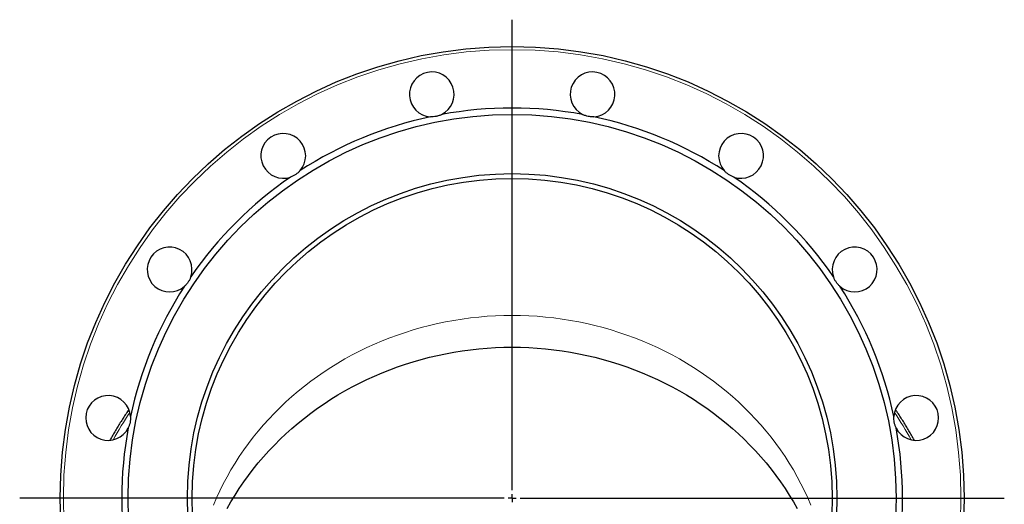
# Model space of a CAD drawing. Header units: millimetres. Extents: x 149 to 1592, y 62 to 1511.
# Tile 6 of 6: x 977 to 1592, y 1208 to 1511. Entities that reach past the tile are written whole.
import ezdxf

# ---------------------------------------------------------------- set-up
doc = ezdxf.new("R2010")
doc.units = ezdxf.units.MM
doc.layers.add('FORMAT', color=7, linetype='Continuous')

# ---------------------------------------------------------------- blocks, each defined once
blk = doc.blocks.new('SW_CENTERMARKSYMBOL_0')
at = {"layer": 'FORMAT', "color": 0}
for p, q in [((0, 5), (0, 299.26)), ((-5, 0), (-307.79, 0)), ((0, 0), (-2.5, 0)), ((0, 0), (0, 2.5)), ((0, 0), (0, -2.5)), ((0, 0), (2.5, 0)), ((5, 0), (307.59, 0))]:
    blk.add_line(p, q, dxfattribs=at)

msp = doc.modelspace()

# ---------------------------------------------------------------- linework, layer by layer
at = {"color": 8, "linetype": 'Continuous', "lineweight": 18, "flags": 128}
msp.add_lwpolyline([(1471.19, 1207.47), (1469.25, 1211.96), (1467.18, 1216.4), (1464.99, 1220.8), (1462.67, 1225.13), (1460.23, 1229.41), (1457.67, 1233.64), (1455, 1237.79), (1452.2, 1241.88), (1449.29, 1245.91), (1446.27, 1249.86), (1443.14, 1253.73), (1439.9, 1257.53), (1436.55, 1261.25), (1433.1, 1264.89), (1429.54, 1268.44), (1425.89, 1271.9), (1422.14, 1275.28), (1418.3, 1278.56), (1414.36, 1281.75), (1410.33, 1284.85), (1406.22, 1287.84), (1402.03, 1290.73), (1397.75, 1293.53), (1393.4, 1296.21), (1388.97, 1298.79), (1384.47, 1301.27), (1379.9, 1303.63), (1375.27, 1305.88), (1370.57, 1308.02), (1365.82, 1310.05), (1361.01, 1311.96), (1356.14, 1313.75), (1351.23, 1315.42), (1346.27, 1316.98), (1341.27, 1318.41), (1336.23, 1319.73), (1331.16, 1320.92), (1326.05, 1321.99), (1320.92, 1322.93), (1315.76, 1323.75), (1310.57, 1324.44), (1305.38, 1325.01), (1300.16, 1325.45), (1294.94, 1325.77), (1289.7, 1325.96), (1284.47, 1326.02), (1279.23, 1325.96), (1274, 1325.77), (1268.78, 1325.45), (1263.56, 1325.01), (1258.36, 1324.44), (1253.18, 1323.75), (1248.02, 1322.93), (1242.89, 1321.99), (1237.78, 1320.92), (1232.71, 1319.73), (1227.67, 1318.41), (1222.67, 1316.98), (1217.71, 1315.42), (1212.8, 1313.75), (1207.93, 1311.96), (1203.12, 1310.05), (1198.37, 1308.02), (1193.67, 1305.88), (1189.04, 1303.63), (1184.47, 1301.27), (1179.97, 1298.79), (1175.54, 1296.21), (1171.19, 1293.53), (1166.91, 1290.73), (1162.72, 1287.84), (1158.61, 1284.85), (1154.58, 1281.75), (1150.64, 1278.56), (1146.8, 1275.28), (1143.05, 1271.9), (1139.39, 1268.44), (1135.84, 1264.89), (1132.39, 1261.25), (1129.04, 1257.53), (1125.8, 1253.73), (1122.67, 1249.86), (1119.64, 1245.91), (1116.74, 1241.88), (1113.94, 1237.79), (1111.26, 1233.64), (1108.71, 1229.41), (1106.27, 1225.13), (1103.95, 1220.8), (1101.76, 1216.4), (1099.69, 1211.96), (1097.75, 1207.47)], dxfattribs=at)
at = {"color": 7, "linetype": 'Continuous', "lineweight": 25, "flags": 128}
for points in [[(1106.27, 1205.23), (1108.71, 1209.51), (1111.26, 1213.73), (1113.94, 1217.89), (1116.74, 1221.98), (1119.64, 1226), (1122.67, 1229.95), (1125.8, 1233.83), (1129.04, 1237.63), (1132.39, 1241.35), (1135.84, 1244.98), (1139.39, 1248.54), (1143.05, 1252), (1146.8, 1255.38), (1150.64, 1258.66), (1154.58, 1261.85), (1158.61, 1264.94), (1162.72, 1267.94), (1166.91, 1270.83), (1171.19, 1273.62), (1175.54, 1276.31), (1179.97, 1278.89), (1184.47, 1281.37), (1189.04, 1283.73), (1193.67, 1285.98), (1198.37, 1288.12), (1203.12, 1290.15), (1207.93, 1292.06), (1212.8, 1293.85), (1217.71, 1295.52), (1222.67, 1297.08), (1227.67, 1298.51), (1232.71, 1299.83), (1237.78, 1301.02), (1242.89, 1302.08), (1248.02, 1303.03), (1253.18, 1303.85), (1258.36, 1304.54), (1263.56, 1305.11), (1268.78, 1305.55), (1274, 1305.87), (1279.23, 1306.06), (1284.47, 1306.12)], [(1284.47, 1306.12), (1289.7, 1306.06), (1294.94, 1305.87), (1300.16, 1305.55), (1305.38, 1305.11), (1310.57, 1304.54), (1315.76, 1303.85), (1320.92, 1303.03), (1326.05, 1302.08), (1331.16, 1301.02), (1336.23, 1299.83), (1341.27, 1298.51), (1346.27, 1297.08), (1351.23, 1295.52), (1356.14, 1293.85), (1361.01, 1292.06), (1365.82, 1290.15), (1370.57, 1288.12), (1375.27, 1285.98), (1379.9, 1283.73), (1384.47, 1281.37), (1388.97, 1278.89), (1393.4, 1276.31), (1397.75, 1273.62), (1402.03, 1270.83), (1406.22, 1267.94), (1410.33, 1264.94), (1414.36, 1261.85), (1418.3, 1258.66), (1422.14, 1255.38), (1425.89, 1252), (1429.54, 1248.54), (1433.1, 1244.98), (1436.55, 1241.35), (1439.9, 1237.63), (1443.14, 1233.83), (1446.27, 1229.95), (1449.29, 1226), (1452.2, 1221.98), (1455, 1217.89), (1457.67, 1213.73), (1460.23, 1209.51), (1462.67, 1205.23)]]:
    msp.add_lwpolyline(points, dxfattribs=at)
at = {"color": 7, "linetype": 'Continuous', "lineweight": 25}
for radius in [282.5, 240, 203, 200]:
    msp.add_circle((1284.47, 1211.66), radius, dxfattribs=at)
at = {"color": 8, "linetype": 'Continuous', "lineweight": 18}
msp.add_circle((1284.47, 1211.66), 280.5, dxfattribs=at)
at = {"color": 7, "linetype": 'Continuous', "lineweight": 25}
for centre, radius, start, end in [((1234.23, 1464.21), 14, 296.19079, 266.30921), ((1334.71, 1464.21), 14, 273.69079, 243.80921), ((1284.47, 1211.66), 244, 79.59761, 100.40239), ((1284.47, 1211.66), 244, 102.09761, 122.90239), ((1284.47, 1211.66), 244, 57.09761, 77.90239), ((1141.41, 1425.76), 14, 318.69079, 288.80921), ((1427.53, 1425.76), 14, 251.19079, 221.30921), ((1284.47, 1211.66), 244, 124.59761, 145.40239), ((1284.47, 1211.66), 244, 34.59761, 55.40239), ((1070.37, 1354.72), 14, 341.19079, 311.30921), ((1498.57, 1354.72), 14, 228.69079, 198.80921), ((1284.47, 1211.66), 244, 147.09761, 167.90239), ((1284.47, 1211.66), 244, 12.09761, 32.90239), ((1031.92, 1261.89), 14, 3.69079, 333.80921), ((1537.02, 1261.89), 14, 206.19079, 176.30921), ((1284.47, 1211.66), 244, 169.59761, 190.40239), ((1284.47, 1211.66), 244, 349.59761, 10.40239)]:
    msp.add_arc(centre, radius, start, end, dxfattribs=at)
at = {"color": 8, "linetype": 'Continuous', "lineweight": 18}
for centre, start, end in [((1257.49, 1124.22), 146.35947, 150.84497), ((1311.45, 1124.22), 29.15503, 33.64053)]:
    msp.add_arc(centre, 254.63, start, end, dxfattribs=at)
at = {"color": 7, "linetype": 'Continuous', "lineweight": 25}
for points, knots in [([(1240.41, 1451.65), (1239.88, 1451.38), (1239.32, 1451.15), (1238.46, 1450.86), (1238.17, 1450.77), (1237.57, 1450.61), (1237.27, 1450.54), (1236.36, 1450.36), (1235.75, 1450.28), (1234.54, 1450.2), (1233.93, 1450.2), (1233.33, 1450.24)], [0, 0, 0, 0, 0.25, 0.25, 0.375, 0.375, 0.5, 0.5, 0.75, 0.75, 1, 1, 1, 1]), ([(1335.61, 1450.24), (1335.01, 1450.2), (1334.41, 1450.2), (1333.5, 1450.26), (1333.19, 1450.29), (1332.58, 1450.37), (1332.28, 1450.42), (1331.37, 1450.6), (1330.78, 1450.76), (1329.63, 1451.15), (1329.06, 1451.38), (1328.53, 1451.65)], [0, 0, 0, 0, 0.25, 0.25, 0.375, 0.375, 0.5, 0.5, 0.75, 0.75, 1, 1, 1, 1]), ([(1151.93, 1416.52), (1151.53, 1416.07), (1151.11, 1415.64), (1150.42, 1415.04), (1150.19, 1414.85), (1149.7, 1414.48), (1149.45, 1414.29), (1148.67, 1413.78), (1148.14, 1413.47), (1147.05, 1412.94), (1146.49, 1412.7), (1145.92, 1412.51)], [0, 0, 0, 0, 0.25, 0.25, 0.375, 0.375, 0.5, 0.5, 0.75, 0.75, 1, 1, 1, 1]), ([(1423.02, 1412.51), (1422.45, 1412.7), (1421.89, 1412.93), (1421.07, 1413.33), (1420.81, 1413.48), (1420.27, 1413.79), (1420.01, 1413.95), (1419.24, 1414.46), (1418.75, 1414.84), (1417.84, 1415.64), (1417.41, 1416.07), (1417.01, 1416.52)], [0, 0, 0, 0, 0.25, 0.25, 0.375, 0.375, 0.5, 0.5, 0.75, 0.75, 1, 1, 1, 1]), ([(1083.62, 1350.2), (1083.43, 1349.64), (1083.2, 1349.08), (1082.79, 1348.26), (1082.65, 1347.99), (1082.34, 1347.46), (1082.18, 1347.2), (1081.66, 1346.43), (1081.29, 1345.94), (1080.49, 1345.03), (1080.06, 1344.6), (1079.61, 1344.2)], [0, 0, 0, 0, 0.25, 0.25, 0.375, 0.375, 0.5, 0.5, 0.75, 0.75, 1, 1, 1, 1]), ([(1489.33, 1344.2), (1488.88, 1344.6), (1488.46, 1345.02), (1487.85, 1345.71), (1487.66, 1345.94), (1487.29, 1346.43), (1487.1, 1346.68), (1486.59, 1347.45), (1486.28, 1347.98), (1485.75, 1349.07), (1485.51, 1349.64), (1485.32, 1350.2)], [0, 0, 0, 0, 0.25, 0.25, 0.375, 0.375, 0.5, 0.5, 0.75, 0.75, 1, 1, 1, 1]), ([(1044.87, 1267.15), (1044.6, 1266.75), (1043.71, 1265.44), (1042.23, 1263.18), (1040.44, 1260.39), (1038.69, 1257.57), (1036.97, 1254.74), (1035.3, 1251.88), (1034.01, 1249.62), (1033.29, 1248.31), (1033.09, 1247.96)], [0, 0, 0, 0, 0.064216, 0.211337, 0.358456, 0.505573, 0.652688, 0.799802, 0.946914, 1, 1, 1, 1]), ([(1045.89, 1262.8), (1045.93, 1262.2), (1045.93, 1261.6), (1045.87, 1260.69), (1045.84, 1260.38), (1045.76, 1259.77), (1045.71, 1259.47), (1045.53, 1258.56), (1045.37, 1257.97), (1044.98, 1256.82), (1044.74, 1256.25), (1044.48, 1255.72)], [0, 0, 0, 0, 0.25, 0.25, 0.375, 0.375, 0.5, 0.5, 0.75, 0.75, 1, 1, 1, 1]), ([(1524.46, 1255.72), (1524.19, 1256.25), (1523.96, 1256.81), (1523.67, 1257.67), (1523.58, 1257.96), (1523.42, 1258.56), (1523.35, 1258.86), (1523.17, 1259.77), (1523.09, 1260.38), (1523.01, 1261.59), (1523.01, 1262.2), (1523.05, 1262.8)], [0, 0, 0, 0, 0.25, 0.25, 0.375, 0.375, 0.5, 0.5, 0.75, 0.75, 1, 1, 1, 1]), ([(1535.85, 1247.96), (1535.8, 1248.05), (1535.23, 1249.09), (1534.09, 1251.09), (1532.43, 1253.95), (1530.73, 1256.79), (1528.99, 1259.61), (1527.21, 1262.41), (1525.57, 1264.93), (1524.51, 1266.5), (1524.07, 1267.15)], [0, 0, 0, 0, 0.01272, 0.159809, 0.306899, 0.453991, 0.601084, 0.748179, 0.895275, 1, 1, 1, 1])]:
    msp.add_open_spline(points, degree=3, knots=knots, dxfattribs=at)

# ---------------------------------------------------------------- block references
at = {"layer": 'FORMAT'}
msp.add_blockref('SW_CENTERMARKSYMBOL_0', (1284.47, 1211.66), dxfattribs=at)

doc.saveas('drawing.dxf')
